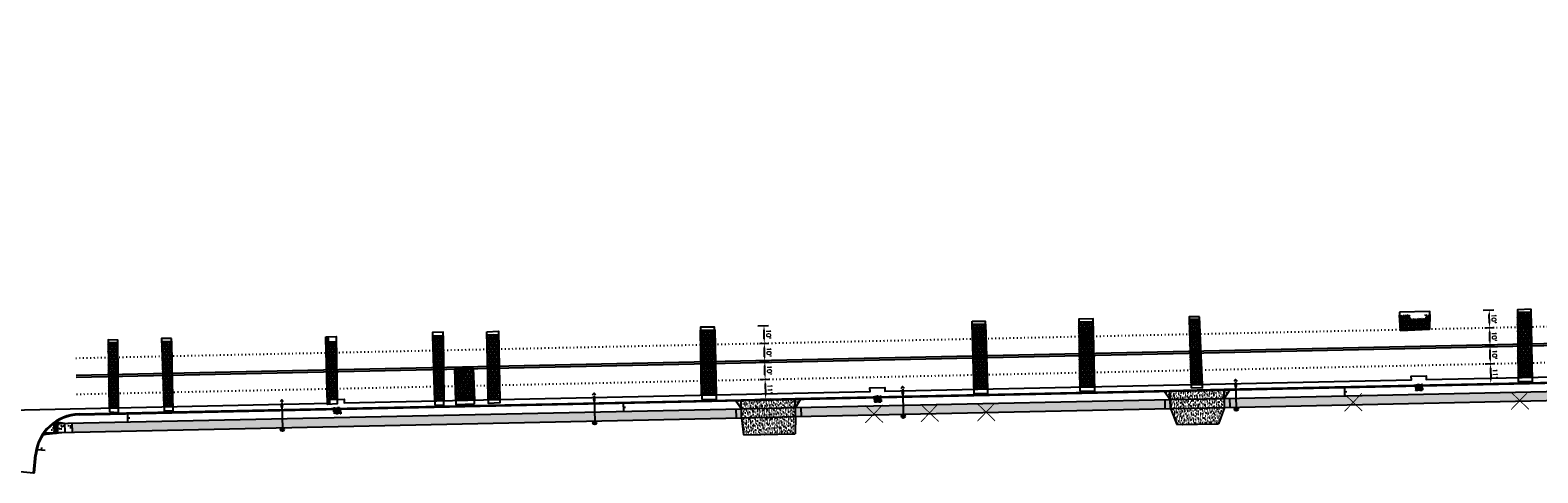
# Model space of a CAD drawing. Extents: x 1490373 to 1513910, y 649283 to 656452.
# Tile 6 of 8: x 1511326 to 1512162, y 652727 to 652972. Entities that reach past the tile are written whole.
import ezdxf

# ---------------------------------------------------------------- set-up
doc = ezdxf.new("R2010")
doc.units = 0
doc.header["$MEASUREMENT"] = 0
doc.header["$PDMODE"] = 34
doc.header["$PDSIZE"] = 0.004
doc.linetypes.add('HIDDEN', pattern=[0.375, 0.25, -0.125])
doc.linetypes.add('pavement_dash', pattern=[2, 0.5, -1.5])
for name, color, linetype in [('E-LANELINE', 110, 'Continuous'), ('E-MISC', 51, 'Continuous'), ('MOT-SIGNS', 4, 'Continuous'), ('P-CONCRETEAREA', 252, 'Continuous'), ('P-CURB', 6, 'Continuous'), ('P-DRIVE', 1, 'Continuous'), ('P-DRIVEEND', 2, 'Continuous'), ('P-DRIVESTART', 2, 'Continuous'), ('P-FULLDEPTHREPAIR', 252, 'Continuous'), ('P-LABEL', 7, 'Continuous'), ('P-LIGHT-COBRAHEAD', 1, 'Continuous'), ('P-PAVEMENT', 6, 'Continuous'), ('P-SAWCUT', 3, 'Continuous'), ('P-SIGN', 3, 'Continuous'), ('P-STORM-DISPLAY', 5, 'Continuous'), ('P-TREEREMOVAL', 1, 'Continuous'), ('P-WALK', 4, 'Continuous'), ('SIGN', 7, 'Continuous')]:
    doc.layers.add(name, color=color, linetype=linetype)
doc.styles.get("Standard").update_dxf_attribs({"font": 'simplex.shx'})
doc.dimstyles.new('COEC', dxfattribs={"dimscale": 13.9, "dimtxt": 0.18, "dimasz": 0.18, "dimexe": 0.18, "dimexo": 0.0625, "dimgap": 0.09, "dimtad": 1, "dimzin": 0, "dimdsep": 46, "dimtxsty": 'Standard', "dimcen": 0.09, "dimclrd": 256, "dimclre": 256, "dimclrt": 256, "dimaunit": 1, "dimadec": 4, "dimazin": 0, "dimtfac": 1, "dimtofl": 0, "dimtmove": 0, "dimatfit": 3, "dimfxl": 1, "dimtolj": 1, "dimtzin": 0, "dimlwd": -1, "dimlwe": -1, "dimarcsym": 0})
pattern_1 = [(37.5, (0, 0), (-0.0629933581, 1.926823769), [0, -1.52, 0, -1.7, 0, -1.625]), (7.5, (0, 0), (1.7697767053, 2.8221460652), [0, -0.82, 0, -1.37, 0, -0.525]), (327.5, (-1.23, 0), (3.1141418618, 0.0056590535), [0, -0.5, 0, -1.8, 0, -2.35]), (317.5, (-1.23, 0), (3.0061266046, 0.877675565), [0, -0.25, 0, -1.18, 0, -1.35])]

# ---------------------------------------------------------------- blocks, each defined once
blk = doc.blocks.new('COBRAHEAD')
at = {"layer": 'P-LIGHT-COBRAHEAD'}
h = blk.add_hatch(color=256, dxfattribs=at)
edge = h.paths.add_edge_path()
edge.add_ellipse((1508880.94, 651840.29), major_axis=(0.88, -1.55), ratio=0.5, start_angle=0, end_angle=360)
h = blk.add_hatch(color=256, dxfattribs=at)
h.dxf.hatch_style = 1
edge = h.paths.add_edge_path()
edge.add_arc((1508887.25, 651828.68), 1, 0, 360)
at = {"layer": 'P-LIGHT-COBRAHEAD', "flags": 128}
for points, elevation in [([(1508879.15, 651841.87), (1508879.36, 651843.12), (1508880.54, 651842.67)], 129.62), ([(1508880.08, 651841.85), (1508887.25, 651828.68)], 64.81)]:
    blk.add_lwpolyline(points, dxfattribs=dict(at, elevation=elevation))
at = {"layer": 'P-LIGHT-COBRAHEAD'}
blk.add_circle((1508887.25, 651828.68), 1, dxfattribs=at)
blk = doc.blocks.new('*D405')
at = {"layer": 'Defpoints', "color": 0, "transparency": 16777216}
for p in [(1511729.32, 652788.81), (1511733.12, 652788.89), (1511729.54, 652778.81)]:
    blk.add_point(p, dxfattribs=at)
at = {"layer": 'SIGN', "transparency": 16777216}
for p, q in [((1511730.32, 652788.83), (1511735.62, 652788.95)), ((1511733.28, 652781.39), (1511733.18, 652786.39)), ((1511730.54, 652778.84), (1511735.84, 652778.95))]:
    blk.add_line(p, q, dxfattribs=at)
for points in [[(1511733.59, 652786.4), (1511732.76, 652786.38), (1511733.12, 652788.89)], [(1511733.7, 652781.4), (1511732.87, 652781.39), (1511733.34, 652778.9)]]:
    blk.add_solid(points, dxfattribs=at)
at = {"layer": 'SIGN', "transparency": 16777216, "insert": (1511735.72, 652783.95), "char_height": 2.5, "attachment_point": 5, "rotation": 271.23222}
blk.add_mtext("\\A1;10'", dxfattribs=at)
blk = doc.blocks.new('*D406')
at = {"layer": 'Defpoints', "color": 0, "transparency": 16777216}
for p in [(1511729.22, 652798.81), (1511732.91, 652798.89), (1511729.32, 652788.81)]:
    blk.add_point(p, dxfattribs=at)
at = {"layer": 'SIGN', "transparency": 16777216}
for p, q in [((1511730.21, 652798.83), (1511735.41, 652798.94)), ((1511733.07, 652791.39), (1511732.96, 652796.39)), ((1511730.32, 652788.83), (1511735.62, 652788.95))]:
    blk.add_line(p, q, dxfattribs=at)
for points in [[(1511733.38, 652796.4), (1511732.54, 652796.38), (1511732.91, 652798.89)], [(1511733.48, 652791.4), (1511732.65, 652791.38), (1511733.12, 652788.89)]]:
    blk.add_solid(points, dxfattribs=at)
at = {"layer": 'SIGN', "transparency": 16777216, "insert": (1511735.5, 652793.95), "char_height": 2.5, "attachment_point": 5, "rotation": 271.23222}
blk.add_mtext("\\A1;10'", dxfattribs=at)
blk = doc.blocks.new('*D407')
at = {"layer": 'Defpoints', "color": 0, "transparency": 16777216}
for p in [(1511728.38, 652808.6), (1511732.7, 652808.69), (1511729.22, 652798.81)]:
    blk.add_point(p, dxfattribs=at)
at = {"layer": 'SIGN', "transparency": 16777216}
for p, q in [((1511729.38, 652808.62), (1511735.2, 652808.75)), ((1511732.85, 652801.39), (1511732.75, 652806.19)), ((1511730.21, 652798.83), (1511735.41, 652798.94))]:
    blk.add_line(p, q, dxfattribs=at)
for points in [[(1511733.17, 652806.2), (1511732.33, 652806.18), (1511732.7, 652808.69)], [(1511733.27, 652801.4), (1511732.44, 652801.38), (1511732.91, 652798.89)]]:
    blk.add_solid(points, dxfattribs=at)
at = {"layer": 'SIGN', "transparency": 16777216, "insert": (1511735.29, 652803.85), "char_height": 2.5, "attachment_point": 5, "rotation": 271.23222}
blk.add_mtext("\\A1;10'", dxfattribs=at)
blk = doc.blocks.new('*D409')
at = {"layer": 'Defpoints', "color": 0, "transparency": 16777216}
for p in [(1512131.52, 652797.46), (1512135.32, 652797.54), (1512131.74, 652787.46)]:
    blk.add_point(p, dxfattribs=at)
at = {"layer": 'SIGN', "transparency": 16777216}
for p, q in [((1512132.52, 652797.48), (1512137.82, 652797.6)), ((1512135.48, 652790.05), (1512135.38, 652795.04)), ((1512132.74, 652787.49), (1512138.04, 652787.6))]:
    blk.add_line(p, q, dxfattribs=at)
for points in [[(1512135.79, 652795.05), (1512134.96, 652795.04), (1512135.32, 652797.54)], [(1512135.9, 652790.05), (1512135.07, 652790.04), (1512135.54, 652787.55)]]:
    blk.add_solid(points, dxfattribs=at)
at = {"layer": 'SIGN', "transparency": 16777216, "insert": (1512137.92, 652792.6), "char_height": 2.5, "attachment_point": 5, "rotation": 271.23222}
blk.add_mtext("\\A1;10'", dxfattribs=at)
blk = doc.blocks.new('*D410')
at = {"layer": 'Defpoints', "color": 0, "transparency": 16777216}
for p in [(1512131.42, 652807.46), (1512135.11, 652807.54), (1512131.52, 652797.46)]:
    blk.add_point(p, dxfattribs=at)
at = {"layer": 'SIGN', "transparency": 16777216}
for p, q in [((1512132.42, 652807.48), (1512137.61, 652807.6)), ((1512135.27, 652800.04), (1512135.16, 652805.04)), ((1512132.52, 652797.48), (1512137.82, 652797.6))]:
    blk.add_line(p, q, dxfattribs=at)
for points in [[(1512135.58, 652805.05), (1512134.74, 652805.03), (1512135.11, 652807.54)], [(1512135.68, 652800.05), (1512134.85, 652800.03), (1512135.32, 652797.54)]]:
    blk.add_solid(points, dxfattribs=at)
at = {"layer": 'SIGN', "transparency": 16777216, "insert": (1512137.7, 652802.6), "char_height": 2.5, "attachment_point": 5, "rotation": 271.23222}
blk.add_mtext("\\A1;10'", dxfattribs=at)
blk = doc.blocks.new('*D408')
at = {"layer": 'Defpoints', "color": 0, "transparency": 16777216}
for p in [(1512130.58, 652817.25), (1512134.9, 652817.34), (1512131.42, 652807.46)]:
    blk.add_point(p, dxfattribs=at)
at = {"layer": 'SIGN', "transparency": 16777216}
for p, q in [((1512131.58, 652817.27), (1512137.4, 652817.4)), ((1512135.05, 652810.04), (1512134.95, 652814.84)), ((1512132.42, 652807.48), (1512137.61, 652807.6))]:
    blk.add_line(p, q, dxfattribs=at)
for points in [[(1512135.37, 652814.85), (1512134.53, 652814.84), (1512134.9, 652817.34)], [(1512135.47, 652810.05), (1512134.64, 652810.03), (1512135.11, 652807.54)]]:
    blk.add_solid(points, dxfattribs=at)
at = {"layer": 'SIGN', "transparency": 16777216, "insert": (1512137.49, 652812.5), "char_height": 2.5, "attachment_point": 5, "rotation": 271.23222}
blk.add_mtext("\\A1;10'", dxfattribs=at)
blk = doc.blocks.new('370')
at = {"color": 0, "linetype": 'ByBlock'}
for p, q in [((0, 0.1), (0, -0.1)), ((0, 0), (0.063, 0))]:
    blk.add_line(p, q, dxfattribs=at)
blk = doc.blocks.new('*D416')
at = {"layer": 'Defpoints', "color": 0, "transparency": 16777216}
for p in [(1511729.44, 652778.81), (1511729.79, 652767.83), (1511733.69, 652767.95)]:
    blk.add_point(p, dxfattribs=at)
at = {"layer": 'P-LABEL', "transparency": 16777216}
for p, q in [((1511730.43, 652778.84), (1511735.83, 652779.02)), ((1511733.42, 652776.44), (1511733.61, 652770.45)), ((1511730.79, 652767.86), (1511736.19, 652768.03))]:
    blk.add_line(p, q, dxfattribs=at)
for points in [[(1511733.83, 652776.45), (1511733, 652776.42), (1511733.34, 652778.94)], [(1511734.02, 652770.47), (1511733.19, 652770.44), (1511733.69, 652767.95)]]:
    blk.add_solid(points, dxfattribs=at)
at = {"layer": 'P-LABEL', "transparency": 16777216, "insert": (1511736, 652773.52), "char_height": 2.5, "attachment_point": 5, "rotation": 271.83379}
blk.add_mtext("\\A1;11'", dxfattribs=at)
blk = doc.blocks.new('*D417')
at = {"layer": 'Defpoints', "color": 0, "transparency": 16777216}
for p in [(1512131.63, 652787.46), (1512131.86, 652776.46), (1512135.77, 652776.55)]:
    blk.add_point(p, dxfattribs=at)
at = {"layer": 'P-LABEL', "transparency": 16777216}
for p, q in [((1512132.63, 652787.48), (1512138.04, 652787.6)), ((1512135.59, 652785.05), (1512135.72, 652779.05)), ((1512132.86, 652776.49), (1512138.27, 652776.6))]:
    blk.add_line(p, q, dxfattribs=at)
for points in [[(1512136.01, 652785.06), (1512135.17, 652785.04), (1512135.54, 652787.55)], [(1512136.14, 652779.06), (1512135.3, 652779.04), (1512135.77, 652776.55)]]:
    blk.add_solid(points, dxfattribs=at)
at = {"layer": 'P-LABEL', "transparency": 16777216, "insert": (1512138.14, 652782.1), "char_height": 2.5, "attachment_point": 5, "rotation": 271.23222}
blk.add_mtext("\\A1;11'", dxfattribs=at)

msp = doc.modelspace()

# ---------------------------------------------------------------- hatches: boundary and pattern name
at = {"layer": 'P-CONCRETEAREA'}
h = msp.add_hatch(color=255, dxfattribs=at)
h.dxf.hatch_style = 1
h.paths.add_polyline_path([(1511990.941, 652768.432), (1511987.942, 652768.368), (1511988.049, 652763.369), (1511991.049, 652763.434)])
h.paths.add_polyline_path([(1512612.722, 652820.196), (1512611.41, 652825.02, -0.0610993), (1512259.959, 652774.219), (1511990.941, 652768.432), (1511991.049, 652763.434), (1512260.067, 652769.22, 0.0610993)])
h.paths.add_polyline_path([(1512614.358, 652825.825, -0.0005238), (1512611.41, 652825.02), (1512612.722, 652820.196, 0.0005326), (1512615.73, 652821.017)])
h.paths.add_polyline_path([(1512588.006, 652813.74), (1512590.986, 652814.54), (1512590.246, 652817.299), (1512587.265, 652816.499)], flags=24)
h.paths.add_polyline_path([(1512442.364, 652784.88), (1512445.404, 652785.412), (1512444.911, 652788.227), (1512441.871, 652787.695)], flags=24)
h.paths.add_polyline_path([(1512470.563, 652789.527), (1512473.603, 652790.059), (1512473.11, 652792.874), (1512470.07, 652792.342)], flags=24)
h.paths.add_polyline_path([(1512498.844, 652794.149), (1512501.872, 652794.747), (1512501.318, 652797.55), (1512498.291, 652796.952)], flags=24)
h.paths.add_polyline_path([(1512529.73, 652801.158), (1512532.746, 652801.811), (1512532.142, 652804.603), (1512529.126, 652803.951)], flags=24)
h.paths.add_polyline_path([(1512586.601, 652813.501), (1512589.581, 652814.301), (1512588.841, 652817.06), (1512585.86, 652816.26)], flags=24)
h.paths.add_polyline_path([(1512379.575, 652774.609), (1512384.149, 652775.181), (1512383.794, 652778.016), (1512379.22, 652777.444)], flags=25)
h.paths.add_polyline_path([(1512149.727, 652767.405), (1512152.812, 652767.471), (1512152.75, 652770.328), (1512149.665, 652770.262)], flags=24)
h.paths.add_polyline_path([(1512179.703, 652768.251), (1512182.788, 652768.317), (1512182.726, 652771.174), (1512179.641, 652771.108)], flags=24)
h.paths.add_polyline_path([(1512207.407, 652769.143), (1512210.492, 652769.209), (1512210.43, 652772.066), (1512207.345, 652772)], flags=24)
h.paths.add_polyline_path([(1512238.021, 652769.604), (1512241.106, 652769.67), (1512241.044, 652772.527), (1512237.959, 652772.461)], flags=24)
h.paths.add_polyline_path([(1512298.221, 652771.755), (1512301.301, 652771.943), (1512301.127, 652774.795), (1512298.047, 652774.607)], flags=24)
h.paths.add_polyline_path([(1512325.081, 652772.814), (1512328.157, 652773.049), (1512327.939, 652775.898), (1512324.863, 652775.663)], flags=24)
h.paths.add_polyline_path([(1512057.341, 652766.428), (1512060.426, 652766.494), (1512060.364, 652769.351), (1512057.279, 652769.285)], flags=24)
h = msp.add_hatch(dxfattribs=at)
h.set_pattern_fill('AR-SAND', color=256)
h.set_pattern_definition(pattern_1)
h.paths.add_polyline_path([(1511720.068, 652767.107), (1511717.068, 652767.043), (1511720.164, 652762.608)])
h.paths.add_polyline_path([(1511750.061, 652767.752), (1511720.068, 652767.107), (1511720.164, 652762.608), (1511750.158, 652763.253)])
h.paths.add_polyline_path([(1511753.06, 652767.817), (1511750.061, 652767.752), (1511750.158, 652763.253)])
h.paths.add_polyline_path([(1511750.158, 652763.253), (1511720.164, 652762.608), (1511720.272, 652757.609), (1511750.265, 652758.254)])
h = msp.add_hatch(color=255, dxfattribs=at)
h.dxf.hatch_style = 1
h.paths.add_polyline_path([(1511753.157, 652763.318), (1511750.158, 652763.253), (1511750.265, 652758.254), (1511753.264, 652758.319)])
h.paths.add_polyline_path([(1511954.949, 652767.658), (1511753.157, 652763.318), (1511753.264, 652758.319), (1511955.057, 652762.659)])
h.paths.add_polyline_path([(1511957.949, 652767.723), (1511954.949, 652767.658), (1511955.057, 652762.659), (1511958.056, 652762.724)])
h.paths.add_polyline_path([(1511791.607, 652760.019), (1511794.692, 652760.085), (1511794.63, 652762.942), (1511791.545, 652762.876)], flags=24)
h.paths.add_polyline_path([(1511822.475, 652760.591), (1511825.56, 652760.657), (1511825.498, 652763.514), (1511822.413, 652763.448)], flags=24)
h.paths.add_polyline_path([(1511853.801, 652760.977), (1511856.886, 652761.043), (1511856.824, 652763.9), (1511853.739, 652763.834)], flags=24)
h = msp.add_hatch(dxfattribs=at)
h.set_pattern_fill('AR-SAND', color=256)
h.set_pattern_definition(pattern_1)
h.paths.add_polyline_path([(1511957.852, 652772.222), (1511954.853, 652772.157), (1511957.949, 652767.723)])
h.paths.add_polyline_path([(1511987.845, 652772.867), (1511957.852, 652772.222), (1511957.949, 652767.723), (1511987.942, 652768.368)])
h.paths.add_polyline_path([(1511990.844, 652772.931), (1511987.845, 652772.867), (1511987.942, 652768.368)])
h.paths.add_polyline_path([(1511987.942, 652768.368), (1511957.949, 652767.723), (1511958.056, 652762.724), (1511988.049, 652763.369)])
h = msp.add_hatch(color=255, dxfattribs=at)
h.dxf.hatch_style = 1
h.paths.add_polyline_path([(1511717.165, 652762.544), (1511348.915, 652754.623), (1511349.022, 652749.624), (1511717.273, 652757.545)])
h.paths.add_polyline_path([(1511720.164, 652762.608), (1511717.165, 652762.544), (1511717.273, 652757.545), (1511720.272, 652757.609)])
h = msp.add_hatch(dxfattribs=at)
h.set_pattern_fill('AR-SAND', color=256)
h.set_pattern_definition(pattern_1)
h.paths.add_polyline_path([(1511750.265, 652758.254), (1511720.272, 652757.609), (1511721.344, 652748.13), (1511750.017, 652748.747)])
h = msp.add_hatch(dxfattribs=at)
h.set_pattern_fill('AR-SAND', color=256)
h.set_pattern_definition(pattern_1)
h.paths.add_polyline_path([(1511979.807, 652763.192), (1511958.056, 652762.724), (1511961.677, 652753.8), (1511980.001, 652754.194)])
h.paths.add_polyline_path([(1511988.049, 652763.369), (1511979.807, 652763.192), (1511980.001, 652754.194), (1511984.816, 652754.297)])
h.paths.add_polyline_path([(1511961.303, 652754.211), (1511962.032, 652754.226), (1511962.012, 652755.164), (1511961.283, 652755.148)], flags=25)
h.paths.add_polyline_path([(1511984.443, 652754.708), (1511985.172, 652754.724), (1511985.151, 652755.661), (1511984.422, 652755.646)], flags=24)
h = msp.add_hatch(dxfattribs=at)
h.set_pattern_fill('AR-CONC', color=256)
h.set_pattern_definition([(50, (0, 0), (7.172601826, -0.62752135), [0.75, -8.25]), (355, (0, 0), (-1.387513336, 7.521921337), [0.6, -6.6]), (100.45144446, (0.598, -0.052), (5.785088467, 6.89439991), [0.63740192, -7.01142112]), (46.1842, (0, 2), (10.672413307, -1.65519281), [1.125, -12.375]), (96.6356355, (0.889, 1.862), (9.34661946, 9.74118601), [0.95610342, -10.5171376]), (351.184164, (0, 2), (9.34661945, 9.741186), [0.9, -9.90000001]), (21, (1, 1.5), (5.969070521, -4.026188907), [0.75, -8.25]), (326, (1, 1.5), (2.43315332, 7.25150045), [0.6, -6.6]), (71.45144474, (1.4974, 1.1645), (8.402223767, 3.225311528), [0.6374019, -7.01142112]), (37.5, (0, 0), (0.121598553, 3.3289385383), [0, -6.52, 0, -6.7, 0, -6.625]), (7.5, (0, 0), (2.6306953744, 3.944117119), [0, -3.82, 0, -6.37, 0, -2.525]), (327.5, (-2.23, 0), (5.3382243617, -0.2255487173), [0, -2.5, 0, -7.8, 0, -10.35]), (317.5, (-3.23, 0), (5.831861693, 1.001049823), [0, -3.25, 0, -5.18, 0, -7.35])])
h.paths.add_polyline_path([(1511348.915, 652754.623), (1511344.916, 652754.537), (1511345.023, 652749.538), (1511349.022, 652749.624)])
h.paths.add_polyline_path([(1511344.916, 652754.537), (1511340.917, 652754.451), (1511341.024, 652749.452), (1511345.023, 652749.538)])
h.paths.add_polyline_path([(1511345.023, 652749.538), (1511333.805, 652749.297, 0.0126635), (1511333.093, 652748.281)])
h.paths.add_polyline_path([(1511338.917, 652754.408, 0.0741669), (1511333.805, 652749.297), (1511339.025, 652749.409)])
h.paths.add_polyline_path([(1511340.427, 652755.44, 0.0186708), (1511338.917, 652754.408), (1511344.916, 652754.537)])
at = {"layer": 'P-FULLDEPTHREPAIR'}
h = msp.add_hatch(dxfattribs=at)
h.set_pattern_fill('NET3', color=256, scale=15)
h.paths.add_polyline_path([(1511849.238, 652773.386), (1511848.148, 652809.371), (1511855.472, 652809.529), (1511856.665, 652773.546)])
h = msp.add_hatch(dxfattribs=at)
h.set_pattern_fill('NET3', color=256, scale=15)
h.paths.add_polyline_path([(1511907.811, 652774.646), (1511916.066, 652774.824), (1511915.355, 652810.817), (1511907.271, 652810.643)])
h = msp.add_hatch(dxfattribs=at)
h.set_pattern_fill('NET3', color=256, scale=15)
h.paths.add_polyline_path([(1511969.529, 652775.974), (1511975.876, 652776.11), (1511974.256, 652812.084), (1511968.514, 652811.96)])
h = msp.add_hatch(dxfattribs=at)
h.set_pattern_fill('NET3', color=256, scale=15)
h.paths.add_polyline_path([(1512085.214, 652814.47), (1512091.142, 652814.598), (1512091.185, 652812.598), (1512099.319, 652812.773), (1512099.276, 652814.773), (1512101.887, 652814.829), (1512101.767, 652806.758), (1512085.649, 652805.981)])
h = msp.add_hatch(dxfattribs=at)
h.set_pattern_fill('NET3', color=256, scale=15)
h.paths.add_polyline_path([(1512150.503, 652815.875), (1512150.982, 652779.877), (1512158.793, 652780.045), (1512158.137, 652816.039)])
h = msp.add_hatch(dxfattribs=at)
h.set_pattern_fill('NET3', color=256, scale=15)
h.paths.add_polyline_path([(1511399.963, 652763.723), (1511404.964, 652763.83), (1511404.267, 652799.823), (1511398.763, 652799.705)])
h = msp.add_hatch(dxfattribs=at)
h.set_pattern_fill('NET3', color=256, scale=15)
h.paths.add_polyline_path([(1511490.743, 652765.675), (1511489.761, 652801.662), (1511490.987, 652801.689), (1511491.03, 652799.689), (1511495.472, 652799.785), (1511495.962, 652767.788), (1511491.787, 652767.698), (1511491.83, 652765.699)])
h = msp.add_hatch(dxfattribs=at)
h.set_pattern_fill('NET3', color=256, scale=15)
h.paths.add_polyline_path([(1511550.195, 652766.954), (1511549.008, 652802.937), (1511554.795, 652803.061), (1511555.13, 652767.06)])
h = msp.add_hatch(dxfattribs=at)
h.set_pattern_fill('NET3', color=256, scale=15)
h.paths.add_polyline_path([(1511579.829, 652767.591), (1511579.131, 652803.585), (1511585.528, 652803.722), (1511586.209, 652767.729)])
h = msp.add_hatch(dxfattribs=at)
h.set_pattern_fill('NET3', color=256, scale=15)
h.paths.add_polyline_path([(1511698.144, 652770.136), (1511697.6, 652806.133), (1511705.4, 652806.301), (1511706.252, 652770.311)])
h = msp.add_hatch(dxfattribs=at)
h.set_pattern_fill('NET3', color=256, scale=15)
h.paths.add_polyline_path([(1511369.673, 652763.071), (1511374.839, 652763.182), (1511374.413, 652799.181), (1511369.016, 652799.065)])
h = msp.add_hatch(dxfattribs=at)
h.set_pattern_fill('NET3', color=256, scale=15)
h.paths.add_polyline_path([(1511561.843, 652767.205), (1511561.27, 652784.746), (1511571.455, 652784.848), (1511572.11, 652767.425)])
at = {"layer": 'P-STORM-DISPLAY'}
h = msp.add_hatch(color=256, dxfattribs=at)
h.dxf.hatch_style = 1
h.paths.add_polyline_path([(1512094.237, 652772.905), (1512097.653, 652772.978), (1512097.605, 652775.228), (1512094.189, 652775.154)])
h = msp.add_hatch(color=256, dxfattribs=at)
h.dxf.hatch_style = 1
h.paths.add_polyline_path([(1511794.039, 652766.448), (1511797.455, 652766.521), (1511797.407, 652768.771), (1511793.991, 652768.697)])
h = msp.add_hatch(color=256, dxfattribs=at)
h.dxf.hatch_style = 1
h.paths.add_polyline_path([(1511494.327, 652760.001), (1511497.742, 652760.074), (1511497.694, 652762.324), (1511494.278, 652762.25)])
at = {"layer": 'P-WALK'}
h = msp.add_hatch(dxfattribs=at)
h.set_pattern_fill('HEX', color=247)
h.set_pattern_definition([(0, (0, 0), (0, 0.216506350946), [0.125, -0.25]), (120, (0, 0), (-0.1875, -0.108253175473), [0.125, -0.25]), (60, (0.125, 0), (-0.1875, 0.108253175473), [0.125, -0.25])])
edge = h.paths.add_edge_path()
edge.add_line((1511340.936, 652753.534), (1511340.917, 652754.451))
edge.add_line((1511340.917, 652754.451), (1511340.405, 652754.44))
edge.add_line((1511340.405, 652754.44), (1511339.326, 652754.416))
edge.add_arc((1511339.596, 652732.346), 22.072, 90.701081, 91.763364)
edge.add_arc((1511355.235, 652754.607), 16.319, 180.701081, 181.763364)
edge.add_line((1511338.924, 652754.105), (1511339.023, 652749.484))
edge.add_line((1511339.023, 652749.484), (1511339.025, 652749.409))
edge.add_line((1511339.025, 652749.409), (1511339.198, 652749.413))
edge.add_line((1511339.198, 652749.413), (1511341.024, 652749.452))
edge.add_line((1511341.024, 652749.452), (1511340.936, 652753.534))

# ---------------------------------------------------------------- linework, layer by layer
at = {"layer": 'E-LANELINE', "linetype": 'pavement_dash', "flags": 128}
for points in [[(1511351.07, 652790.677), (1512259.185, 652810.211, 0.0627733), (1512611.107, 652862.279, 0.0627733)], [(1511351.5, 652770.682), (1512259.615, 652790.215, 0.0627733), (1512616.486, 652843.016, 0.0627733)]]:
    msp.add_lwpolyline(points, format="xyb", dxfattribs=at)
at = {"layer": 'E-LANELINE', "flags": 128}
for points in [[(1511351.274, 652781.18), (1512259.389, 652800.713, 0.0627733), (1512613.662, 652853.129, 0.0627733)], [(1511351.296, 652780.18), (1512259.411, 652799.713, 0.0627733), (1512613.931, 652852.166, 0.0627733)]]:
    msp.add_lwpolyline(points, format="xyb", dxfattribs=at)
at = {"layer": 'E-MISC', "flags": 128}
for points in [[(1512085.135, 652816.016), (1512085.649, 652805.981), (1512101.767, 652806.758), (1512101.911, 652816.48)], [(1512158.106, 652817.73), (1512150.483, 652817.382), (1512151.012, 652777.654), (1512158.835, 652777.749)], [(1511698.18, 652767.777), (1511706.307, 652767.999), (1511705.365, 652807.79), (1511697.575, 652807.806)], [(1511848.097, 652811.072), (1511855.42, 652811.091), (1511856.747, 652771.062), (1511849.314, 652770.876)], [(1511907.845, 652772.411), (1511916.111, 652772.541), (1511915.325, 652812.357), (1511907.248, 652812.169)], [(1511974.189, 652813.569), (1511968.472, 652813.458), (1511969.577, 652774.281), (1511975.964, 652774.148)], [(1511369.713, 652760.877), (1511374.87, 652760.606), (1511374.397, 652800.542), (1511368.985, 652800.788)], [(1511404.234, 652801.519), (1511398.7, 652801.605), (1511400.041, 652761.383), (1511405.008, 652761.567)], [(1511489.74, 652802.419), (1511495.427, 652802.691), (1511495.999, 652765.349), (1511490.761, 652765.02)], [(1511550.274, 652764.559), (1511555.153, 652764.582), (1511554.777, 652804.993), (1511548.945, 652804.859)], [(1511579.098, 652805.277), (1511585.491, 652805.658), (1511586.246, 652765.795), (1511579.87, 652765.504)], [(1511572.187, 652765.389), (1511571.455, 652784.848), (1511561.27, 652784.746), (1511561.916, 652764.981)]]:
    msp.add_lwpolyline(points, close=True, dxfattribs=at)
at = {"layer": 'P-CURB'}
msp.add_lwpolyline([(1511352.968, 652759.211), (1512259.863, 652778.718, 0.1235966), (1512942.666, 652965.818), (1512948.821, 652969.288)], format="xyb", dxfattribs=at)
msp.add_lwpolyline([(1511328.153, 652727.101), (1511329.107, 652737.056)], dxfattribs=at)
at = {"layer": 'P-CURB', "flags": 128}
msp.add_lwpolyline([(1511327.655, 652727.149), (1511328.153, 652727.101)], dxfattribs=at)
at = {"layer": 'P-CURB'}
msp.add_arc((1511353.495, 652734.717), 24.5, 91.232222, 174.524701, dxfattribs=at)
at = {"layer": 'P-DRIVE', "flags": 128}
for points in [[(1511717.068, 652767.043), (1511717.058, 652767.542)], [(1511717.068, 652767.043), (1511720.164, 652762.608)], [(1511720.272, 652757.609), (1511720.057, 652767.607)], [(1511750.265, 652758.254), (1511750.05, 652768.252)], [(1511753.06, 652767.817), (1511750.158, 652763.253)], [(1511753.06, 652767.817), (1511753.049, 652768.317)], [(1511954.853, 652772.157), (1511954.842, 652772.657)], [(1511954.853, 652772.157), (1511957.949, 652767.723)], [(1511958.056, 652762.724), (1511957.841, 652772.722)], [(1511957.949, 652767.723), (1511987.942, 652768.368)], [(1511988.049, 652763.369), (1511987.834, 652773.367)], [(1511990.844, 652772.931), (1511987.942, 652768.368)], [(1511990.844, 652772.931), (1511990.834, 652773.431)], [(1511720.164, 652762.608), (1511750.158, 652763.253)], [(1511720.272, 652757.609), (1511750.265, 652758.254)], [(1511720.272, 652757.609), (1511721.344, 652748.13)], [(1511750.265, 652758.254), (1511750.017, 652748.747)], [(1511958.056, 652762.724), (1511988.049, 652763.369)], [(1511958.056, 652762.724), (1511961.677, 652753.8)], [(1511988.049, 652763.369), (1511984.816, 652754.297)]]:
    msp.add_lwpolyline(points, dxfattribs=at)
at = {"layer": 'P-DRIVEEND'}
for p, q in [((1511961.677, 652753.8), (1511984.816, 652754.297)), ((1511721.344, 652748.13), (1511750.017, 652748.747))]:
    msp.add_line(p, q, dxfattribs=at)
at = {"layer": 'P-DRIVESTART', "flags": 128}
for points in [[(1511720.057, 652767.607), (1511750.05, 652768.252)], [(1511957.841, 652772.722), (1511987.834, 652773.367)]]:
    msp.add_lwpolyline(points, dxfattribs=at)
at = {"layer": 'P-FULLDEPTHREPAIR', "flags": 128}
for points in [[(1511849.238, 652773.386), (1511848.148, 652809.371), (1511855.472, 652809.529), (1511856.665, 652773.546), (1511849.238, 652773.386)], [(1511907.811, 652774.646), (1511916.066, 652774.824), (1511915.355, 652810.817), (1511907.271, 652810.643), (1511907.811, 652774.646)], [(1511969.529, 652775.974), (1511975.876, 652776.11), (1511974.256, 652812.084), (1511968.514, 652811.96), (1511969.529, 652775.974)], [(1512101.887, 652814.829), (1512101.767, 652806.758), (1512085.649, 652805.981), (1512085.214, 652814.47)], [(1512150.503, 652815.875), (1512150.982, 652779.877), (1512158.793, 652780.045), (1512158.137, 652816.039), (1512150.503, 652815.875)], [(1511399.963, 652763.723), (1511404.964, 652763.83), (1511404.267, 652799.823), (1511398.763, 652799.705), (1511399.963, 652763.723)], [(1511490.743, 652765.675), (1511489.761, 652801.662), (1511490.987, 652801.689), (1511491.03, 652799.689), (1511495.472, 652799.785), (1511495.962, 652767.788), (1511491.787, 652767.698), (1511491.83, 652765.699), (1511490.743, 652765.675)], [(1511550.195, 652766.954), (1511549.008, 652802.937), (1511554.795, 652803.061), (1511555.13, 652767.06), (1511550.195, 652766.954)], [(1511579.829, 652767.591), (1511579.131, 652803.585), (1511585.528, 652803.722), (1511586.209, 652767.729), (1511579.829, 652767.591)], [(1511698.144, 652770.136), (1511697.6, 652806.133), (1511705.4, 652806.301), (1511706.252, 652770.311), (1511698.144, 652770.136)], [(1511369.673, 652763.071), (1511374.839, 652763.182), (1511374.413, 652799.181), (1511369.016, 652799.065), (1511369.673, 652763.071)], [(1511561.843, 652767.205), (1511561.27, 652784.746), (1511571.455, 652784.848), (1511572.11, 652767.425), (1511561.843, 652767.205)]]:
    msp.add_lwpolyline(points, dxfattribs=at)
at = {"layer": 'P-PAVEMENT'}
msp.add_lwpolyline([(1511987.834, 652773.367), (1512259.852, 652779.218, 0.0616162), (1512612.985, 652830.634, 0.0616162)], format="xyb", dxfattribs=at)
for points in [[(1511352.957, 652759.711), (1511720.057, 652767.607)], [(1511750.05, 652768.252), (1511957.841, 652772.722)], [(1511327.655, 652727.149), (1511328.609, 652737.103)]]:
    msp.add_lwpolyline(points, dxfattribs=at)
msp.add_arc((1511353.495, 652734.717), 25, 91.232222, 174.524701, dxfattribs=at)
at = {"layer": 'P-SAWCUT'}
msp.add_lwpolyline([(1511229.431, 652760.054), (1511491.83, 652765.699), (1511491.787, 652767.698), (1511499.872, 652767.872), (1511499.915, 652765.873), (1511791.528, 652772.145), (1511791.485, 652774.145), (1511799.657, 652774.32), (1511799.7, 652772.321), (1512091.72, 652778.602), (1512091.677, 652780.602), (1512099.839, 652780.777), (1512099.882, 652778.778), (1512259.787, 652782.217, 0.1235966), (1512940.947, 652968.867), (1512947.102, 652972.337)], format="xyb", dxfattribs=at)
at = {"layer": 'P-SAWCUT', "flags": 128}
msp.add_lwpolyline([(1511301.774, 652729.628), (1511327.655, 652727.149)], dxfattribs=at)
at = {"layer": 'P-STORM-DISPLAY', "linetype": 'HIDDEN', "ltscale": 0.05, "flags": 128}
for points, elevation in [([(1512097.839, 652775.983), (1512093.923, 652775.899)], 1543.161), ([(1512093.923, 652775.899), (1512093.993, 652772.65)], 1543.161), ([(1512097.839, 652775.983), (1512097.909, 652772.734)], 1543.161), ([(1511797.641, 652769.526), (1511793.725, 652769.442)], 1541.946), ([(1511793.725, 652769.442), (1511793.795, 652766.192)], 1541.946), ([(1511797.711, 652766.277), (1511793.795, 652766.192)], 1541.946), ([(1511797.641, 652769.526), (1511797.711, 652766.277)], 1541.946), ([(1512097.909, 652772.734), (1512093.993, 652772.65)], 1543.161), ([(1511497.928, 652763.079), (1511494.012, 652762.995)], 1540.855), ([(1511494.012, 652762.995), (1511494.082, 652759.746)], 1540.855), ([(1511497.998, 652759.83), (1511494.082, 652759.746)], 1540.855), ([(1511497.928, 652763.079), (1511497.998, 652759.83)], 1540.855)]:
    msp.add_lwpolyline(points, dxfattribs=dict(at, elevation=elevation))
at = {"layer": 'P-STORM-DISPLAY', "flags": 128}
for points, elevation in [([(1512097.594, 652775.728), (1512094.178, 652775.654)], 1543.161), ([(1512094.178, 652775.654), (1512094.237, 652772.905)], 1543.161), ([(1512097.605, 652775.228), (1512094.189, 652775.154)], 1543.161), ([(1512097.594, 652775.728), (1512097.653, 652772.978)], 1543.161), ([(1511797.396, 652769.271), (1511793.98, 652769.197)], 1541.946), ([(1511793.98, 652769.197), (1511794.039, 652766.448)], 1541.946), ([(1511797.407, 652768.771), (1511793.991, 652768.697)], 1541.946), ([(1511797.455, 652766.521), (1511794.039, 652766.448)], 1541.946), ([(1511797.396, 652769.271), (1511797.455, 652766.521)], 1541.946), ([(1512097.653, 652772.978), (1512094.237, 652772.905)], 1543.161), ([(1511497.683, 652762.824), (1511494.267, 652762.75)], 1540.855), ([(1511494.267, 652762.75), (1511494.327, 652760.001)], 1540.855), ([(1511497.694, 652762.324), (1511494.278, 652762.25)], 1540.855), ([(1511497.742, 652760.074), (1511494.327, 652760.001)], 1540.855), ([(1511497.683, 652762.824), (1511497.742, 652760.074)], 1540.855)]:
    msp.add_lwpolyline(points, dxfattribs=dict(at, elevation=elevation))
at = {"layer": 'P-TREEREMOVAL', "const_width": 0.5, "flags": 128}
for points, elevation in [([(1511860.7, 652765.717), (1511855.895, 652760.701), (1511851.09, 652755.685)], 776.633), ([(1512064.451, 652761.347), (1512059.435, 652766.152), (1512054.419, 652770.957)], 777.016), ([(1512064.24, 652771.168), (1512059.435, 652766.152), (1512054.63, 652761.136)], 777.016), ([(1512156.837, 652762.324), (1512151.821, 652767.129), (1512146.805, 652771.934)], 777.631), ([(1512156.626, 652772.145), (1512151.821, 652767.129), (1512147.016, 652762.113)], 777.631), ([(1511798.717, 652754.938), (1511793.701, 652759.743), (1511788.685, 652764.548)], 776.01), ([(1511798.506, 652764.759), (1511793.701, 652759.743), (1511788.896, 652754.727)], 776.01), ([(1511829.585, 652755.51), (1511824.569, 652760.315), (1511819.553, 652765.12)], 776.041), ([(1511829.374, 652765.331), (1511824.569, 652760.315), (1511819.764, 652755.299)], 776.041), ([(1511860.911, 652755.896), (1511855.895, 652760.701), (1511850.879, 652765.506)], 776.633)]:
    msp.add_lwpolyline(points, dxfattribs=dict(at, elevation=elevation))
at = {"layer": 'P-WALK'}
for points in [[(1511987.942, 652768.368), (1512259.959, 652774.219, 0.0616251), (1512614.358, 652825.825, 0.0616251)], [(1511988.049, 652763.369), (1512260.067, 652769.22, 0.0616339), (1512615.73, 652821.017, 0.0616339)]]:
    msp.add_lwpolyline(points, format="xyb", dxfattribs=at)
for points in [[(1511750.158, 652763.253), (1511957.949, 652767.723)], [(1511333.177, 652749.283), (1511720.272, 652757.609)], [(1511338.068, 652754.389), (1511720.164, 652762.608)], [(1511750.265, 652758.254), (1511958.056, 652762.724)], [(1511339.482, 652755.42), (1511340.427, 652755.44)], [(1511332.486, 652748.268), (1511333.093, 652748.281)]]:
    msp.add_lwpolyline(points, dxfattribs=at)
at = {"layer": 'P-WALK', "flags": 128}
for points in [[(1511954.949, 652767.658), (1511955.057, 652762.659)], [(1511990.941, 652768.432), (1511991.049, 652763.434)], [(1511717.165, 652762.544), (1511717.273, 652757.545)], [(1511753.157, 652763.318), (1511753.264, 652758.319)], [(1511333.093, 652748.281), (1511345.023, 652749.538)], [(1511338.917, 652754.408), (1511339.025, 652749.409)], [(1511340.427, 652755.44), (1511344.916, 652754.537)], [(1511340.917, 652754.451), (1511341.024, 652749.452)], [(1511344.916, 652754.537), (1511345.023, 652749.538)], [(1511348.915, 652754.623), (1511349.022, 652749.624)]]:
    msp.add_lwpolyline(points, dxfattribs=at)

# ---------------------------------------------------------------- block references
at = {"layer": 'MOT-SIGNS', "xscale": 20, "yscale": 20, "zscale": 20, "rotation": 1.232222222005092}
for p in [(1512054.634, 652772.053), (1511379.79, 652757.537)]:
    msp.add_blockref('370', p, dxfattribs=at)
at = {"layer": 'P-LIGHT-COBRAHEAD', "rotation": 332.6617402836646}
for p in [(-127898.493, 766677.65, -64.809), (-127713.84, 766681.648, -64.809), (-128242.779, 766670.322, -64.809), (-128069.601, 766674.053, -64.809)]:
    msp.add_blockref('COBRAHEAD', p, dxfattribs=at)
at = {"layer": 'P-SIGN', "xscale": 20, "yscale": 20, "zscale": 20}
for p, rotation in [((1511654.726, 652763.451), 1.232222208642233), ((1511332.109, 652739.877), 84.52470138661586)]:
    msp.add_blockref('370', p, dxfattribs=dict(at, rotation=rotation))

# ---------------------------------------------------------------- dimensions: what is measured, and where the dimension line sits
at = {"layer": 'P-LABEL'}
for p1, p2, distance, picture, middle in [((1512131.627, 652787.462), (1512131.864, 652776.465), 3.91, '*D417', (1512138.143, 652782.101)), ((1511729.435, 652778.811), (1511729.787, 652767.829), 3.902, '*D416', (1511735.998, 652773.525))]:
    dim = msp.add_aligned_dim(p1=p1, p2=p2, distance=distance, text="11'", dimstyle='COEC', override={"dimscale": 20, "dimtxt": 0.125, "dimasz": 0.125, "dimexe": 0.125, "dimexo": 0.05, "dimgap": 0.05}, dxfattribs=at)
    dim.commit()
    dim.dimension.update_dxf_attribs({"geometry": picture, "text_midpoint": middle})
at = {"layer": 'SIGN'}
for base, p1, p2, picture, middle in [((1512134.896, 652817.344), (1512131.415, 652807.462), (1512130.58, 652817.251), '*D408', (1512137.489, 652812.497)), ((1511732.696, 652808.693), (1511729.215, 652798.811), (1511728.379, 652808.6), '*D407', (1511735.289, 652803.845)), ((1512135.107, 652807.542), (1512131.525, 652797.462), (1512131.415, 652807.462), '*D410', (1512137.702, 652802.596)), ((1511732.907, 652798.891), (1511729.325, 652788.811), (1511729.215, 652798.811), '*D406', (1511735.502, 652793.945))]:
    dim = msp.add_linear_dim(base=base, p1=p1, p2=p2, angle=271.232222, text="10'", dimstyle='COEC', override={"dimscale": 20, "dimtxt": 0.125, "dimasz": 0.125, "dimexe": 0.125, "dimexo": 0.05, "dimgap": 0.05, "dimtmove": 1}, dxfattribs=at)
    dim.commit()
    dim.dimension.update_dxf_attribs({"geometry": picture, "text_midpoint": middle})
for p1, p2, picture, middle in [((1512131.74, 652787.465), (1512131.525, 652797.462), '*D409', (1512137.917, 652792.599)), ((1511729.54, 652778.814), (1511729.325, 652788.811), '*D405', (1511735.717, 652783.948))]:
    dim = msp.add_aligned_dim(p1=p1, p2=p2, distance=-3.798, text="10'", dimstyle='COEC', override={"dimscale": 20, "dimtxt": 0.125, "dimasz": 0.125, "dimexe": 0.125, "dimexo": 0.05, "dimgap": 0.05}, dxfattribs=at)
    dim.commit()
    dim.dimension.update_dxf_attribs({"geometry": picture, "text_midpoint": middle})

doc.saveas('drawing.dxf')
